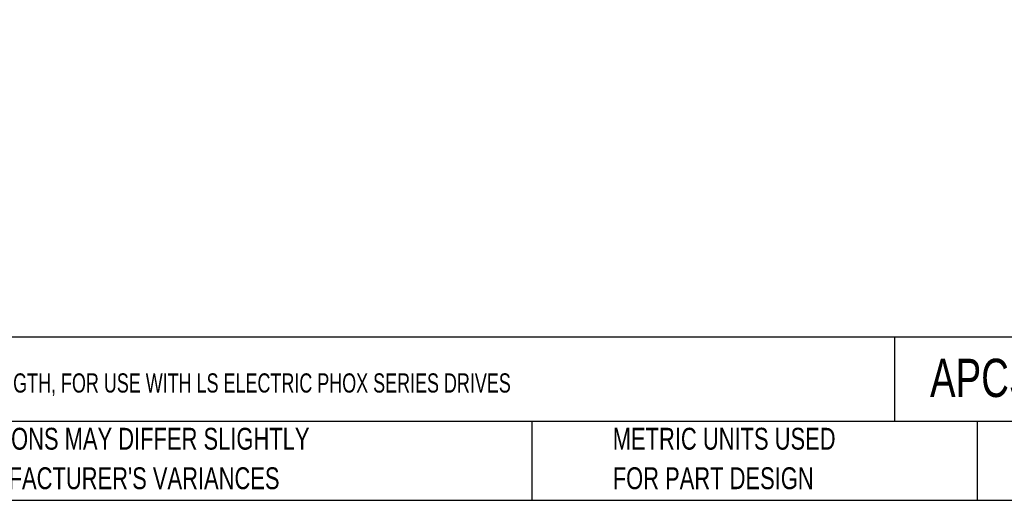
# Model space of a CAD drawing. Header units: inches. Extents: x 0 to 814, y 0 to 621.
# Tile 2 of 8: x 194 to 480, y 0 to 140. Entities that reach past the tile are written whole.
import ezdxf

# ---------------------------------------------------------------- set-up
doc = ezdxf.new("R2010")
doc.units = ezdxf.units.IN
doc.header["$LTSCALE"] = 10
doc.header["$MEASUREMENT"] = 0
doc.layers.add('TEXT', color=140, linetype='Continuous')
doc.styles.add('SLDTEXTSTYLE0', font='TXT', dxfattribs={"width": 0.75})

# ---------------------------------------------------------------- blocks, each defined once
blk = doc.blocks.new('SW_NOTE_0_3')
at = {"layer": 'TEXT', "color": 0, "char_height": 6.35, "attachment_point": 1, "style": 'SLDTEXTSTYLE0'}
for s, insert in [('PART DIMENSIONS MAY DIFFER SLIGHTLY', (0, 8.19)), ("DUE TO MANUFACTURER'S VARIANCES", (0, -3.28))]:
    blk.add_mtext(s, dxfattribs=dict(at, insert=insert))
blk = doc.blocks.new('SW_NOTE_0_6')
at = {"layer": 'TEXT', "color": 0, "char_height": 6.35, "attachment_point": 1, "style": 'SLDTEXTSTYLE0'}
for s, insert in [('METRIC UNITS USED', (0, 8.19)), ('FOR PART DESIGN', (0, -3.28))]:
    blk.add_mtext(s, dxfattribs=dict(at, insert=insert))

msp = doc.modelspace()

# ---------------------------------------------------------------- linework, layer by layer
at = {"layer": 'DEFPOINTS'}
msp.add_lwpolyline([(0, 0), (813.96, 0), (813.96, 621.17), (0, 621.17)], close=True, dxfattribs=at)
at = {"layer": 'TEXT'}
for p, q in [((800.1, 47.33), (0, 47.33)), ((448.23, 47.33), (448.23, 22.86)), ((800.1, 22.86), (0, 22.86)), ((342.89, 22.86), (342.89, 0)), ((472.29, 22.86), (472.29, 0)), ((0, 0), (800.1, 0))]:
    msp.add_line(p, q, dxfattribs=at)

# ---------------------------------------------------------------- block references
for name, p in [('SW_NOTE_0_3', (146.31, 12.86)), ('SW_NOTE_0_6', (366.39, 12.86))]:
    msp.add_blockref(name, p, dxfattribs=at)

# ---------------------------------------------------------------- texts
at = {"layer": 'TEXT', "attachment_point": 1, "style": 'SLDTEXTSTYLE0'}
for s, insert, char_height in [('APCS-PN03LS-AD', (458.57, 41.1), 11.1125), ('{\\W0.7;LS ELECTRIC POWER CABLE, MATING CONNECTORS, 9.8ft/3m CABLE LENGTH, FOR USE WITH LS ELECTRIC PHOX SERIES DRIVES}', (5.31, 36.85), 5.57052)]:
    msp.add_mtext(s, dxfattribs=dict(at, insert=insert, char_height=char_height))

doc.saveas('drawing.dxf')
